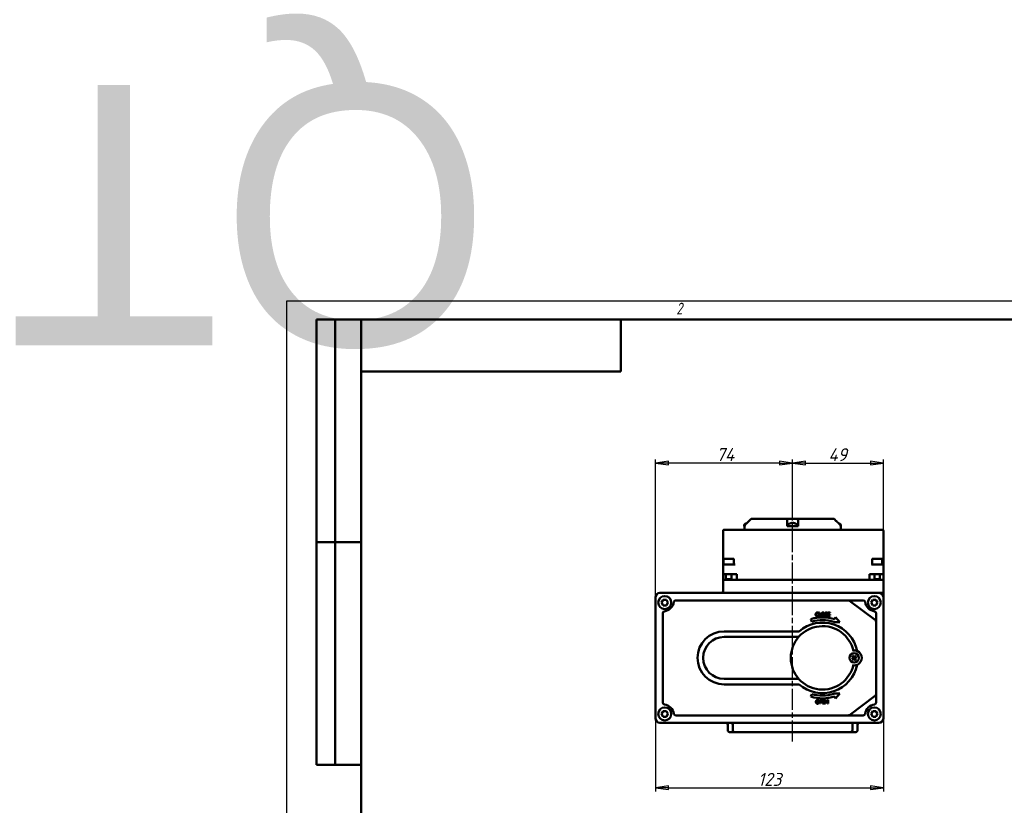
# Model space of a CAD drawing. Header units: millimetres. Extents: x -2787 to 5661, y -195 to 746.
# Tile 8 of 14: x -144 to 387, y 322 to 746. Entities that reach past the tile are written whole.
import ezdxf
from ezdxf.enums import TextEntityAlignment as Align

# ---------------------------------------------------------------- set-up
doc = ezdxf.new("R2018")
doc.units = ezdxf.units.MM
doc.header["$LTSCALE"] = 2
doc.linetypes.add('CHAIN', pattern=[0.7087, 0.4724, -0.0591, 0.1181, -0.0591])
for name, color, linetype, lineweight in [('Видимый контур (ГОСТ)', 7, 'Continuous', 50), ('Кромка (ГОСТ)', 7, 'Continuous', 50), ('Линия резьбы (ГОСТ)', 7, 'Continuous', 25), ('Обозначение (ГОСТ)', 7, 'Continuous', 25), ('Осевая линия (ГОСТ)', 7, 'Continuous', 25), ('Размер (ГОСТ)', 7, 'Continuous', 25), ('Эскизная геометрия (ГОСТ)', 7, 'Continuous', 50)]:
    doc.layers.add(name, color=color, linetype=linetype, lineweight=lineweight)
doc.styles.add('Альтернативный текст (ГОСТ)', font='arial.ttf', dxfattribs={"width": 0.8})
doc.styles.add('Обычный текст (ГОСТ)', font='GOST Common Italic.ttf')
doc.dimstyles.new('Обычный (ГОСТ)', dxfattribs={"dimscale": 2, "dimtxt": 3.5, "dimasz": 3.5, "dimexe": 1, "dimexo": 0, "dimgap": 0.5, "dimtad": 1, "dimtxsty": 'Обычный текст (ГОСТ)', "dimblk": 'Filled-1', "dimcen": 0.09, "dimdle": 15, "dimclrd": 256, "dimclre": 256, "dimclrt": 256, "dimazin": 2, "dimtfac": 0.714286, "dimtdec": 3, "dimtmove": 0, "dimatfit": 3, "dimfxl": 1, "dimtolj": 1, "dimlwd": 25, "dimlwe": 25, "dimarcsym": 0})

# ---------------------------------------------------------------- blocks, each defined once
blk = doc.blocks.new('Рамки ГОСТ - Рамка')
at = {"layer": 'Кромка (ГОСТ)', "lineweight": 25}
for p, q in [((0, 0), (0, 297)), ((0, 297), (420, 297))]:
    blk.add_line(p, q, dxfattribs=at)
at = {"layer": 'Кромка (ГОСТ)'}
for p, q in [((415, 292), (20, 292)), ((20, 292), (20, 5))]:
    blk.add_line(p, q, dxfattribs=at)
at = {"layer": 'Кромка (ГОСТ)', "insert": (105, 296.5), "char_height": 3.17, "width": 5.2328, "attachment_point": 1, "style": 'Альтернативный текст (ГОСТ)'}
blk.add_mtext('\\fGOST Common|b0|i1;{\\H3.1700;2}', dxfattribs=at)
blk = doc.blocks.new('ГОСТ - Доп. графы 2')
at = {"layer": 'Эскизная геометрия (ГОСТ)'}
for p, q in [((-12, 0), (-12, 120)), ((-12, 120), (0, 120)), ((-7, 0), (-7, 120)), ((-12, 60), (0, 60)), ((0, 0), (-12, 0))]:
    blk.add_line(p, q, dxfattribs=at)
at = {"layer": 'Обозначение (ГОСТ)', "lineweight": 30, "flags": 17}
for tag, p in [('Первичная_применяемость', (-3.65, 90.03)), ('Справочный_номер', (-3.55, 30.02))]:
    blk.add_attdef(tag, text='', height=3.17, rotation=90, dxfattribs=at).set_placement(p, align=Align.MIDDLE_CENTER)
blk = doc.blocks.new('ГОСТ - Доп. графы 3')
at = {"layer": 'Эскизная геометрия (ГОСТ)'}
for p, q in [((0, 0), (70, 0)), ((70, 0), (70, -14)), ((70, -14), (0, -14))]:
    blk.add_line(p, q, dxfattribs=at)
at = {"layer": 'Обозначение (ГОСТ)', "lineweight": 30}
blk.add_attdef('ОБОЗНАЧЕНИЕ', text='', height=5, rotation=180, dxfattribs=at).set_placement((34.94, -6.97), align=Align.MIDDLE_CENTER)
blk = doc.blocks.new('Filled-1')
at = {"color": 0}
for p, q in [((0, 0), (-1, 0.143)), ((-1, 0.143), (-1, -0.143)), ((-1, 0), (0, 0)), ((-1, -0.143), (0, 0))]:
    blk.add_line(p, q, dxfattribs=at)
at = {"color": 0, "flags": 128}
blk.add_lwpolyline([(-1, -0.143), (0, 0), (-1, 0.143), (-1, -0.143)], dxfattribs=at)
at = {"color": 0}
blk.add_solid([(-1, -0.143), (0, 0), (-1, 0.143), (-1, -0.143)], dxfattribs=at)
blk = doc.blocks.new('*D9')
at = {"layer": 'Defpoints', "color": 0, "linetype": 'Continuous', "transparency": 16777216}
for p in [(198.7, 506.57), (272.7, 476.57), (198.7, 434.07)]:
    blk.add_point(p, dxfattribs=at)
at = {"layer": 'Размер (ГОСТ)', "linetype": 'Continuous', "lineweight": 25, "transparency": 16777216}
for p, q in [((198.7, 434.07), (198.7, 508.57)), ((265.7, 506.57), (205.7, 506.57)), ((272.7, 476.57), (272.7, 508.57))]:
    blk.add_line(p, q, dxfattribs=at)
at = {"layer": 'Размер (ГОСТ)', "linetype": 'Continuous', "lineweight": 25, "transparency": 16777216, "xscale": 7, "yscale": 7, "zscale": 7, "rotation": 180}
blk.add_blockref('Filled-1', (198.7, 506.57), dxfattribs=at)
at = {"layer": 'Размер (ГОСТ)', "linetype": 'Continuous', "lineweight": 25, "transparency": 16777216, "xscale": 7, "yscale": 7, "zscale": 7}
blk.add_blockref('Filled-1', (272.7, 506.57), dxfattribs=at)
at = {"layer": 'Размер (ГОСТ)', "linetype": 'Continuous', "lineweight": 25, "transparency": 16777216, "insert": (231.53, 514.66), "char_height": 7, "attachment_point": 1, "style": 'Обычный текст (ГОСТ)'}
blk.add_mtext('\\A1;74', dxfattribs=at)
blk = doc.blocks.new('*D10')
at = {"layer": 'Defpoints', "color": 0, "linetype": 'Continuous', "transparency": 16777216}
for p in [(321.7, 506.57), (272.7, 476.57), (321.7, 470.07)]:
    blk.add_point(p, dxfattribs=at)
at = {"layer": 'Размер (ГОСТ)', "linetype": 'Continuous', "lineweight": 25, "transparency": 16777216}
for p, q in [((272.7, 476.57), (272.7, 508.57)), ((279.7, 506.57), (314.7, 506.57)), ((321.7, 470.07), (321.7, 508.57))]:
    blk.add_line(p, q, dxfattribs=at)
at = {"layer": 'Размер (ГОСТ)', "linetype": 'Continuous', "lineweight": 25, "transparency": 16777216, "xscale": 7, "yscale": 7, "zscale": 7, "rotation": 180}
blk.add_blockref('Filled-1', (272.7, 506.57), dxfattribs=at)
at = {"layer": 'Размер (ГОСТ)', "linetype": 'Continuous', "lineweight": 25, "transparency": 16777216, "xscale": 7, "yscale": 7, "zscale": 7}
blk.add_blockref('Filled-1', (321.7, 506.57), dxfattribs=at)
at = {"layer": 'Размер (ГОСТ)', "linetype": 'Continuous', "lineweight": 25, "transparency": 16777216, "insert": (292.01, 514.57), "char_height": 7, "attachment_point": 1, "style": 'Обычный текст (ГОСТ)'}
blk.add_mtext('\\A1;49', dxfattribs=at)
blk = doc.blocks.new('*D11')
at = {"layer": 'Defpoints', "color": 0, "linetype": 'Continuous', "transparency": 16777216}
for p in [(198.7, 369.07), (321.7, 369.07), (321.7, 331.57)]:
    blk.add_point(p, dxfattribs=at)
at = {"layer": 'Размер (ГОСТ)', "linetype": 'Continuous', "lineweight": 25, "transparency": 16777216}
for p, q in [((198.7, 369.07), (198.7, 329.57)), ((321.7, 369.07), (321.7, 329.57)), ((205.7, 331.57), (314.7, 331.57))]:
    blk.add_line(p, q, dxfattribs=at)
at = {"layer": 'Размер (ГОСТ)', "linetype": 'Continuous', "lineweight": 25, "transparency": 16777216, "xscale": 7, "yscale": 7, "zscale": 7, "rotation": 180}
blk.add_blockref('Filled-1', (198.7, 331.57), dxfattribs=at)
at = {"layer": 'Размер (ГОСТ)', "linetype": 'Continuous', "lineweight": 25, "transparency": 16777216, "xscale": 7, "yscale": 7, "zscale": 7}
blk.add_blockref('Filled-1', (321.7, 331.57), dxfattribs=at)
at = {"layer": 'Размер (ГОСТ)', "linetype": 'Continuous', "lineweight": 25, "transparency": 16777216, "insert": (254.02, 339.57), "char_height": 7, "attachment_point": 1, "style": 'Обычный текст (ГОСТ)'}
blk.add_mtext('\\A1;123', dxfattribs=at)

msp = doc.modelspace()

# ---------------------------------------------------------------- linework, layer by layer
at = {"layer": 'Видимый контур (ГОСТ)'}
for p, q in [((246.615, 472.973), (246.615, 472.573)), ((246.615, 472.573), (246.708, 472.573)), ((246.7, 470.573), (246.7, 472.573)), ((246.708, 472.573), (246.874, 472.573)), ((246.874, 472.659), (246.874, 472.573)), ((250.366, 476.573), (250.367, 476.573)), ((250.367, 476.573), (269.976, 476.573)), ((269.703, 472.659), (269.703, 473.366)), ((269.703, 472.573), (269.703, 472.659)), ((269.703, 472.573), (272.025, 472.573)), ((269.976, 476.573), (275.43, 476.573)), ((270.203, 472.973), (270.203, 472.573)), ((272.025, 472.573), (273.382, 472.573)), ((272.863, 474.081), (272.216, 474.081)), ((272.398, 474.297), (272.417, 474.081)), ((273.382, 472.573), (275.703, 472.573)), ((274.119, 474.081), (274.056, 474.081)), ((275.203, 472.973), (275.203, 472.573)), ((275.43, 476.573), (295.035, 476.573)), ((275.703, 473.366), (275.703, 472.659)), ((275.703, 472.659), (275.703, 472.573)), ((297.701, 474.081), (297.638, 474.081)), ((298.527, 472.573), (298.527, 472.659)), ((298.527, 472.573), (298.691, 472.573)), ((298.691, 472.573), (298.785, 472.573)), ((298.7, 470.573), (298.7, 472.573)), ((298.785, 472.973), (298.785, 472.573)), ((235.2, 470.073), (235.2, 452.973)), ((243.185, 470.573), (235.7, 470.573)), ((313.716, 470.573), (243.185, 470.573)), ((321.2, 470.573), (313.716, 470.573)), ((321.7, 452.973), (321.7, 470.073)), ((235.2, 452.973), (235.2, 451.473)), ((235.2, 451.473), (235.2, 446.673)), ((235.514, 454.673), (235.514, 451.973)), ((235.514, 451.973), (235.7, 451.973)), ((235.7, 451.973), (236.2, 451.973)), ((235.814, 454.973), (240.714, 454.973)), ((237.128, 451.973), (236.2, 451.973)), ((237.128, 451.973), (239.4, 451.973)), ((241.681, 451.973), (239.4, 451.973)), ((241.014, 454.673), (241.014, 451.974)), ((317.128, 451.973), (315.22, 451.973)), ((315.514, 454.673), (315.514, 452.047)), ((315.814, 454.973), (320.714, 454.973)), ((317.128, 451.973), (319.4, 451.973)), ((320.7, 451.973), (319.4, 451.973)), ((320.7, 451.973), (321.2, 451.973)), ((321.014, 454.673), (321.014, 451.973)), ((321.7, 451.473), (321.7, 452.973)), ((321.7, 446.673), (321.7, 451.473)), ((236.2, 446.673), (235.2, 446.673)), ((235.2, 443.673), (235.2, 446.673)), ((236.2, 446.673), (242.7, 446.673)), ((236.764, 446.673), (236.764, 443.573)), ((239.764, 446.673), (239.764, 443.573)), ((242.7, 443.673), (242.7, 446.673)), ((314.2, 443.673), (314.2, 446.673)), ((314.2, 446.673), (320.7, 446.673)), ((316.764, 446.673), (316.764, 443.573)), ((319.764, 446.673), (319.764, 443.573)), ((321.7, 446.673), (320.7, 446.673)), ((321.7, 443.673), (321.7, 446.673)), ((235.2, 443.673), (236.764, 443.673)), ((235.2, 443.573), (236.2, 443.573)), ((235.2, 443.573), (235.2, 437.573)), ((236.2, 443.573), (320.7, 443.573)), ((236.764, 443.973), (239.764, 443.973)), ((239.764, 443.673), (242.7, 443.673)), ((242.7, 443.673), (314.2, 443.673)), ((262.258, 443.573), (262.258, 443.673)), ((296.744, 443.573), (296.744, 443.673)), ((314.2, 443.673), (316.764, 443.673)), ((316.764, 443.973), (319.764, 443.973)), ((319.764, 443.673), (321.7, 443.673)), ((320.7, 443.573), (321.7, 443.573)), ((321.7, 437.573), (321.7, 443.573)), ((319.2, 436.573), (201.2, 436.573)), ((235.2, 437.573), (235.2, 437.518)), ((319.2, 436.573), (321.7, 436.573)), ((321.7, 436.573), (321.7, 437.573)), ((321.7, 434.073), (321.7, 436.573)), ((198.7, 434.073), (198.7, 369.073)), ((202.037, 431.379), (202.903, 432.879)), ((202.903, 429.879), (202.037, 431.379)), ((202.903, 432.879), (204.635, 432.879)), ((204.635, 432.879), (205.501, 431.379)), ((205.501, 431.379), (204.635, 429.879)), ((231.149, 432.573), (209.629, 432.573)), ((246.856, 432.573), (231.149, 432.573)), ((302.696, 432.573), (246.856, 432.573)), ((310.772, 432.573), (302.696, 432.573)), ((317.3, 421.873), (303.296, 432.373)), ((315.037, 431.379), (315.903, 432.879)), ((315.903, 429.879), (315.037, 431.379)), ((315.903, 432.879), (317.635, 432.879)), ((317.635, 432.879), (318.501, 431.379)), ((318.501, 431.379), (317.635, 429.879)), ((321.7, 369.073), (321.7, 434.073)), ((202.7, 425.645), (202.7, 377.501)), ((204.635, 429.879), (202.903, 429.879)), ((286.617, 425.545), (286.638, 425.545)), ((286.638, 425.545), (286.638, 425.866)), ((286.886, 425.999), (286.886, 423.999)), ((287.152, 425.999), (286.886, 425.999)), ((287.152, 424.236), (287.152, 425.999)), ((291.364, 425.587), (291.383, 425.587)), ((291.383, 425.587), (291.383, 425.905)), ((292.983, 425.999), (291.732, 425.999)), ((291.732, 425.999), (291.732, 423.999)), ((291.998, 425.763), (292.983, 425.763)), ((291.998, 425.215), (291.998, 425.763)), ((292.917, 425.215), (291.998, 425.215)), ((291.998, 424.978), (292.917, 424.978)), ((291.998, 424.236), (291.998, 424.978)), ((292.917, 424.978), (292.917, 425.215)), ((292.983, 425.763), (292.983, 425.999)), ((317.635, 429.879), (315.903, 429.879)), ((317.7, 421.073), (317.7, 425.645)), ((282.525, 422.479), (283.068, 421.083)), ((286.638, 424.453), (286.618, 424.453)), ((286.638, 424.135), (286.638, 424.453)), ((286.886, 423.999), (288.045, 423.999)), ((288.045, 424.236), (287.152, 424.236)), ((288.045, 423.999), (288.045, 424.236)), ((290.101, 424.453), (290.101, 424.119)), ((290.121, 424.453), (290.101, 424.453)), ((291.732, 423.999), (292.983, 423.999)), ((292.983, 424.236), (291.998, 424.236)), ((292.983, 423.999), (292.983, 424.236)), ((294.879, 420.98), (294.826, 420.834)), ((294.826, 420.834), (298.124, 420.834)), ((295.797, 423.498), (295.39, 422.383)), ((298.124, 420.834), (295.797, 423.498)), ((317.7, 382.073), (317.7, 421.073)), ((276.29, 415.874), (235.755, 415.874)), ((275.989, 412.874), (235.755, 412.874)), ((235.755, 390.272), (275.989, 390.272)), ((235.755, 387.272), (276.29, 387.272)), ((298.124, 382.313), (294.826, 382.313)), ((294.826, 382.313), (294.879, 382.167)), ((295.797, 379.648), (298.124, 382.313)), ((283.068, 382.063), (282.525, 380.668)), ((287.324, 378.925), (287.324, 376.925)), ((287.826, 378.925), (287.324, 378.925)), ((287.324, 376.925), (287.59, 376.925)), ((287.59, 377.897), (287.59, 378.695)), ((287.59, 378.695), (287.81, 378.695)), ((287.771, 377.897), (287.59, 377.897)), ((287.59, 377.67), (287.815, 377.67)), ((287.59, 376.925), (287.59, 377.67)), ((290.092, 378.925), (288.841, 378.925)), ((288.841, 378.925), (288.841, 376.925)), ((288.841, 376.925), (290.092, 376.925)), ((289.107, 378.688), (290.092, 378.688)), ((289.107, 378.14), (289.107, 378.688)), ((290.026, 378.14), (289.107, 378.14)), ((289.107, 377.904), (290.026, 377.904)), ((289.107, 377.161), (289.107, 377.904)), ((290.092, 377.161), (289.107, 377.161)), ((290.026, 377.904), (290.026, 378.14)), ((290.092, 378.688), (290.092, 378.925)), ((290.092, 376.925), (290.092, 377.161)), ((290.384, 378.925), (290.384, 376.925)), ((290.762, 378.925), (290.384, 378.925)), ((290.384, 376.925), (290.632, 376.925)), ((290.632, 378.649), (291.517, 376.925)), ((290.632, 376.925), (290.632, 378.649)), ((291.567, 377.341), (290.762, 378.925)), ((291.517, 376.925), (291.815, 376.925)), ((291.567, 378.925), (291.567, 377.341)), ((291.815, 378.925), (291.567, 378.925)), ((291.815, 376.925), (291.815, 378.925)), ((295.39, 380.764), (295.797, 379.648)), ((303.296, 370.773), (317.3, 381.273)), ((317.7, 377.501), (317.7, 382.073)), ((202.037, 371.379), (202.903, 372.879)), ((202.903, 372.879), (204.635, 372.879)), ((204.635, 372.879), (205.501, 371.379)), ((315.037, 371.379), (315.903, 372.879)), ((315.903, 372.879), (317.635, 372.879)), ((317.635, 372.879), (318.501, 371.379)), ((201.2, 366.573), (319.2, 366.573)), ((202.903, 369.879), (202.037, 371.379)), ((204.635, 369.879), (202.903, 369.879)), ((205.501, 371.379), (204.635, 369.879)), ((209.629, 370.573), (232.023, 370.573)), ((232.023, 370.573), (251.072, 370.573)), ((251.072, 370.573), (302.696, 370.573)), ((302.696, 370.573), (310.772, 370.573)), ((315.903, 369.879), (315.037, 371.379)), ((317.635, 369.879), (315.903, 369.879)), ((318.501, 371.379), (317.635, 369.879)), ((237.7, 362.573), (237.7, 365.573)), ((241.452, 361.573), (238.7, 361.573)), ((240.452, 362.573), (240.452, 365.573)), ((250.811, 361.573), (241.452, 361.573)), ((250.811, 361.573), (257.83, 361.573)), ((287.571, 361.573), (257.83, 361.573)), ((287.571, 361.573), (294.589, 361.573)), ((303.949, 361.573), (294.589, 361.573)), ((306.7, 361.573), (303.949, 361.573)), ((304.949, 362.573), (304.949, 365.573)), ((307.7, 362.573), (307.7, 365.573))]:
    msp.add_line(p, q, dxfattribs=at)
for centre, radius in [((203.769, 431.379), 3.5), ((316.769, 431.379), 3.5), ((305.887, 401.573), 2.5), ((203.769, 371.379), 3.5), ((316.769, 371.379), 3.5)]:
    msp.add_circle(centre, radius, dxfattribs=at)
for centre, radius, start, end in [((247.615, 472.973), 1, 116.26077, 179.99), ((249.115, 469.933), 4.39, 109.45641, 116.26077), ((247.7, 473.941), 0.14, 97.83375, 109.45641), ((271.203, 472.973), 1, 116.26077, 179.99), ((272.703, 469.933), 4.39, 109.45641, 116.26077), ((271.287, 473.941), 0.14, 97.57679, 109.45641), ((274.119, 473.941), 0.14, 70.54359, 90), ((272.703, 469.933), 4.39, 63.73923, 70.54359), ((274.203, 472.973), 1, 0.01, 63.73923), ((297.701, 473.941), 0.14, 70.54359, 90), ((296.285, 469.933), 4.39, 63.73923, 70.54359), ((297.785, 472.973), 1, 0.01, 63.73923), ((235.7, 470.073), 0.5, 90, 180), ((321.2, 470.073), 0.5, 0, 90), ((235.7, 451.473), 0.5, 90, 180), ((235.814, 454.673), 0.3, 90, 180), ((240.714, 454.673), 0.3, 0, 90), ((315.814, 454.673), 0.3, 90, 180), ((320.714, 454.673), 0.3, 0, 90), ((321.2, 451.473), 0.5, 0, 90), ((201.2, 434.073), 2.5, 90, 180), ((234.2, 437.573), 1, 270, 0), ((319.2, 434.073), 2.5, 0, 90), ((202.7, 432.573), 6, 278.21321, 351.78679), ((209.629, 431.573), 1, 90, 171.78679), ((302.696, 431.573), 1, 53.13812, 90), ((310.772, 431.573), 1, 8.21321, 90), ((317.7, 432.573), 6, 188.21321, 261.78679), ((203.7, 425.645), 1, 98.21321, 180), ((316.7, 425.645), 1, 0, 81.78679), ((288.802, 401.573), 19.002, 11.41313, 131.18393), ((288.802, 401.573), 21.827, 72.43309, 106.71259), ((288.802, 401.573), 20.335, 72.61361, 106.37889), ((316.7, 421.073), 1, 0, 53.13812), ((235.755, 401.573), 14.301, 90, 270), ((288.802, 401.573), 17.085, 11.97381, 348.02619), ((235.755, 401.573), 11.301, 90, 270), ((305.887, 401.573), 4.064, 263.16941, 96.83059), ((305.887, 401.573), 0.935, 204.14148, 230.60542), ((305.887, 401.573), 0.935, 114.14148, 140.60542), ((305.887, 401.573), 0.935, 294.14148, 320.60542), ((305.887, 401.573), 0.935, 24.14148, 50.60542), ((288.802, 401.573), 19.002, 228.81607, 348.58687), ((203.7, 377.501), 1, 180, 261.78679), ((288.802, 401.573), 21.827, 253.28741, 287.56691), ((288.802, 401.573), 20.335, 253.62111, 287.38639), ((316.7, 377.501), 1, 278.21321, 0), ((316.7, 382.073), 1, 306.86188, 0), ((202.7, 370.573), 6, 8.21321, 81.78679), ((317.7, 370.573), 6, 98.21321, 171.78679), ((201.2, 369.073), 2.5, 180, 270), ((209.629, 371.573), 1, 188.21321, 270), ((236.7, 365.573), 1, 0, 90), ((239.452, 365.573), 1, 0, 90), ((302.696, 371.573), 1, 270, 306.86188), ((305.949, 365.573), 1, 90, 180), ((308.7, 365.573), 1, 90, 180), ((310.772, 371.573), 1, 270, 351.78679), ((319.2, 369.073), 2.5, 270, 0), ((238.7, 362.573), 1, 180, 270), ((241.452, 362.573), 1, 180, 270), ((303.949, 362.573), 1, 270, 0), ((306.7, 362.573), 1, 270, 0)]:
    msp.add_arc(centre, radius, start, end, dxfattribs=at)
for centre, major_axis, ratio, start_param, end_param in [((249.12, 469.947), (4.145, -1.436), 0.9957367, 2.1664136, 2.2422488), ((272.708, 469.947), (4.179, -1.334), 0.995806, 1.9853715, 2.2175738), ((272.861, 469.947), (-0.391, 4.37), 0.2071948, 0.0857992, 0.3180015), ((272.865, 469.947), (-0.382, 4.37), 0.0278248, 5.9498025, 6.1764204), ((272.541, 469.947), (0.382, 4.37), 0.0278248, 0.1067649, 0.3389671), ((272.737, 469.947), (1.701, -4.044), 0.9744097, 2.4160646, 2.6482669), ((272.699, 469.947), (-4.179, -1.334), 0.995806, 4.0703362, 4.2978138), ((296.281, 469.947), (-4.168, -1.369), 0.9957836, 4.062047, 4.1328917), ((296.319, 469.947), (1.696, -4.046), 0.9742444, 2.4174339, 2.4680937), ((317.9, 422.673), (-0.6, -0.8), 0.3887885, 4.9960354, 6.2831853), ((305.973, 401.436), (-3.713, -2.336), 0.0871557, 4.8167185, 5.0489208), ((306.006, 401.683), (2.968, -3.231), 0.0871557, 4.3758571, 4.6080594), ((305.777, 401.692), (3.231, 2.968), 0.0871557, 4.3758571, 4.6080594), ((305.75, 401.487), (-2.336, 3.713), 0.0871557, 4.8167185, 5.0489208), ((306.024, 401.659), (2.336, -3.713), 0.0871557, 4.8167185, 5.0489208), ((305.997, 401.454), (-3.231, -2.968), 0.0871557, 4.3758571, 4.6080594), ((305.768, 401.464), (-2.968, 3.231), 0.0871557, 4.3758571, 4.6080594), ((305.801, 401.71), (3.713, 2.336), 0.0871557, 4.8167185, 5.0489208), ((317.9, 380.473), (-0.6, 0.8), 0.3887885, 0, 1.2871499)]:
    msp.add_ellipse(centre, major_axis=major_axis, ratio=ratio, start_param=start_param, end_param=end_param, dxfattribs=at)
for points, knots in [([(247.169, 473.366), (247.169, 473.366), (247.169, 473.365), (247.081, 473.278), (246.998, 473.155), (246.903, 472.927), (246.874, 472.782), (246.874, 472.659)], [-0.074150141, -0.074150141, -0.074150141, -0.074150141, -0.074012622, -0.074012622, -0.036942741, -0.036942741, 0, 0, 0, 0]), ([(249.115, 475.298), (249.246, 475.428), (249.373, 475.555), (249.781, 475.966), (250.079, 476.273), (250.366, 476.573)], [1.13553758, 1.13553758, 1.13553758, 1.13553758, 1.18828561, 1.18828561, 1.30987869, 1.30987869, 1.30987869, 1.30987869]), ([(250.367, 476.573), (250.08, 476.273), (249.782, 475.966), (249.497, 475.68), (249.374, 475.555), (249.246, 475.427), (249.115, 475.298)], [-0.12159309, -0.12159309, -0.12159309, -0.12159309, 0, 0, 0, 0.05284171, 0.05284171, 0.05284171, 0.05284171]), ([(269.703, 475.298), (269.703, 475.428), (269.712, 475.555), (269.764, 475.966), (269.845, 476.273), (269.976, 476.573)], [1.13553758, 1.13553758, 1.13553758, 1.13553758, 1.18828561, 1.18828561, 1.30987869, 1.30987869, 1.30987869, 1.30987869]), ([(272.24, 474.294), (272.261, 474.296), (272.282, 474.298), (272.321, 474.301), (272.339, 474.301), (272.367, 474.302), (272.379, 474.302), (272.395, 474.3), (272.398, 474.298), (272.397, 474.296), (272.396, 474.295), (272.394, 474.294)], [0, 0, 0, 0, 0.006108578, 0.006108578, 0.012217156, 0.012217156, 0.018309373, 0.018309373, 0.02440159, 0.02440159, 0.027283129, 0.027283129, 0.027283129, 0.027283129]), ([(272.498, 474.294), (272.497, 474.296), (272.492, 474.298), (272.474, 474.301), (272.461, 474.301), (272.432, 474.302), (272.413, 474.302), (272.391, 474.301), (272.39, 474.301), (272.388, 474.301)], [0, 0, 0, 0, 0.006105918, 0.006105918, 0.012211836, 0.012211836, 0.018306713, 0.018306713, 0.018758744, 0.018758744, 0.018758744, 0.018758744]), ([(272.909, 474.294), (272.909, 474.296), (272.914, 474.298), (272.932, 474.301), (272.945, 474.301), (272.975, 474.302), (272.993, 474.302), (273.033, 474.3), (273.055, 474.298), (273.085, 474.296), (273.095, 474.295), (273.105, 474.294)], [0, 0, 0, 0, 0.006105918, 0.006105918, 0.012211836, 0.012211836, 0.018306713, 0.018306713, 0.02440159, 0.02440159, 0.027283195, 0.027283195, 0.027283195, 0.027283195]), ([(273.166, 474.294), (273.146, 474.296), (273.124, 474.298), (273.085, 474.301), (273.067, 474.301), (273.039, 474.302), (273.027, 474.302), (273.019, 474.301), (273.018, 474.301), (273.018, 474.301)], [0, 0, 0, 0, 0.006105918, 0.006105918, 0.012211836, 0.012211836, 0.018306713, 0.018306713, 0.018758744, 0.018758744, 0.018758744, 0.018758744]), ([(275.43, 476.573), (275.561, 476.273), (275.642, 475.966), (275.679, 475.68), (275.695, 475.555), (275.703, 475.427), (275.703, 475.298)], [-0.12159309, -0.12159309, -0.12159309, -0.12159309, 0, 0, 0, 0.05284171, 0.05284171, 0.05284171, 0.05284171]), ([(296.285, 475.298), (296.155, 475.428), (296.027, 475.555), (295.62, 475.966), (295.321, 476.273), (295.035, 476.573)], [1.13553758, 1.13553758, 1.13553758, 1.13553758, 1.18828561, 1.18828561, 1.30987869, 1.30987869, 1.30987869, 1.30987869]), ([(298.527, 472.659), (298.527, 472.782), (298.498, 472.927), (298.403, 473.155), (298.321, 473.278), (298.233, 473.365), (298.232, 473.366), (298.232, 473.366)], [-0.59454155, -0.59454155, -0.59454155, -0.59454155, -0.557598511, -0.557598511, -0.520528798, -0.520528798, -0.520391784, -0.520391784, -0.520391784, -0.520391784]), ([(315.612, 451.973), (315.592, 451.973), (315.575, 451.976), (315.53, 451.993), (315.514, 452.017), (315.514, 452.047)], [-0.549301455, -0.549301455, -0.549301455, -0.549301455, -0.532239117, -0.532239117, -0.495377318, -0.495377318, -0.495377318, -0.495377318]), ([(235.2, 437.518), (235.2, 437.434), (235.179, 437.268), (235.063, 436.975), (234.837, 436.714), (234.622, 436.605), (234.53, 436.573)], [-0.47514939, -0.47514939, -0.47514939, -0.47514939, -0.4249845, -0.37481961, -0.27448983, -0.17576853, -0.17576853, -0.17576853, -0.17576853]), ([(231.149, 432.573), (231.146, 432.573), (231.143, 432.573), (231.139, 432.573), (231.138, 432.573), (231.136, 432.573)], [-0.0011235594, -0.0011235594, -0.0011235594, -0.0011235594, 0, 0, 0.0007117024, 0.0007117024, 0.0007117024, 0.0007117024]), ([(304.555, 400.97), (304.567, 400.979), (304.582, 400.988), (304.609, 401.005), (304.627, 401.016), (304.655, 401.032), (304.67, 401.04), (304.689, 401.051), (304.698, 401.055), (304.704, 401.057)], [0.016435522, 0.016435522, 0.016435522, 0.016435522, 0.020942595, 0.020942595, 0.02618765, 0.02618765, 0.031383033, 0.031383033, 0.035600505, 0.035600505, 0.035600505, 0.035600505]), ([(304.882, 402.382), (304.876, 402.386), (304.869, 402.392), (304.853, 402.407), (304.84, 402.419), (304.818, 402.442), (304.804, 402.457), (304.782, 402.481), (304.77, 402.494), (304.76, 402.505)], [0.047865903, 0.047865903, 0.047865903, 0.047865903, 0.052083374, 0.052083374, 0.057278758, 0.057278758, 0.062523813, 0.062523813, 0.067030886, 0.067030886, 0.067030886, 0.067030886]), ([(305.078, 400.568), (305.074, 400.563), (305.068, 400.555), (305.053, 400.539), (305.041, 400.527), (305.018, 400.504), (305.003, 400.49), (304.979, 400.468), (304.966, 400.456), (304.955, 400.447)], [0.047865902, 0.047865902, 0.047865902, 0.047865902, 0.052083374, 0.052083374, 0.057278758, 0.057278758, 0.062523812, 0.062523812, 0.067030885, 0.067030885, 0.067030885, 0.067030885]), ([(305.284, 402.905), (305.292, 402.893), (305.302, 402.879), (305.319, 402.851), (305.33, 402.833), (305.346, 402.806), (305.354, 402.79), (305.364, 402.771), (305.368, 402.762), (305.371, 402.756)], [0.016435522, 0.016435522, 0.016435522, 0.016435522, 0.020942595, 0.020942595, 0.02618765, 0.02618765, 0.031383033, 0.031383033, 0.035600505, 0.035600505, 0.035600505, 0.035600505]), ([(305.417, 401.762), (305.431, 401.747), (305.442, 401.728), (305.457, 401.687), (305.46, 401.666), (305.458, 401.625), (305.453, 401.604), (305.435, 401.564), (305.422, 401.547), (305.4, 401.526), (305.392, 401.52), (305.384, 401.515)], [0, 0, 0, 0, 0.006105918, 0.006105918, 0.012211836, 0.012211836, 0.018306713, 0.018306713, 0.02440159, 0.02440159, 0.027283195, 0.027283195, 0.027283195, 0.027283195]), ([(305.498, 401.836), (305.522, 401.812), (305.543, 401.781), (305.564, 401.731), (305.57, 401.709), (305.577, 401.662), (305.577, 401.638), (305.571, 401.593), (305.565, 401.569), (305.546, 401.526), (305.534, 401.506), (305.5, 401.463), (305.472, 401.439), (305.442, 401.422)], [0.115705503, 0.115705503, 0.115705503, 0.115705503, 0.126574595, 0.126574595, 0.133368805, 0.133368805, 0.140163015, 0.140163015, 0.146957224, 0.146957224, 0.153751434, 0.153751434, 0.164620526, 0.164620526, 0.164620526, 0.164620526]), ([(305.624, 401.184), (305.649, 401.208), (305.679, 401.229), (305.729, 401.25), (305.752, 401.257), (305.798, 401.263), (305.823, 401.263), (305.868, 401.257), (305.891, 401.251), (305.934, 401.232), (305.954, 401.22), (305.997, 401.186), (306.021, 401.158), (306.038, 401.128)], [0.115705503, 0.115705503, 0.115705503, 0.115705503, 0.126574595, 0.126574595, 0.133368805, 0.133368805, 0.140163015, 0.140163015, 0.146957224, 0.146957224, 0.153751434, 0.153751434, 0.164620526, 0.164620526, 0.164620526, 0.164620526]), ([(305.698, 401.103), (305.713, 401.117), (305.732, 401.128), (305.773, 401.143), (305.795, 401.146), (305.835, 401.144), (305.857, 401.139), (305.896, 401.121), (305.914, 401.108), (305.934, 401.086), (305.94, 401.079), (305.945, 401.07)], [0, 0, 0, 0, 0.006105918, 0.006105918, 0.012211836, 0.012211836, 0.018306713, 0.018306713, 0.02440159, 0.02440159, 0.027283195, 0.027283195, 0.027283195, 0.027283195]), ([(306.15, 401.963), (306.125, 401.938), (306.095, 401.918), (306.045, 401.896), (306.022, 401.89), (305.976, 401.883), (305.951, 401.883), (305.906, 401.889), (305.883, 401.896), (305.84, 401.914), (305.82, 401.927), (305.777, 401.96), (305.753, 401.988), (305.736, 402.018)], [0.115705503, 0.115705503, 0.115705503, 0.115705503, 0.126574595, 0.126574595, 0.133368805, 0.133368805, 0.140163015, 0.140163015, 0.146957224, 0.146957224, 0.153751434, 0.153751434, 0.164620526, 0.164620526, 0.164620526, 0.164620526]), ([(306.076, 402.043), (306.061, 402.03), (306.042, 402.018), (306.001, 402.003), (305.979, 402), (305.939, 402.002), (305.917, 402.007), (305.878, 402.025), (305.86, 402.038), (305.84, 402.06), (305.834, 402.068), (305.829, 402.076)], [0, 0, 0, 0, 0.006105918, 0.006105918, 0.012211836, 0.012211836, 0.018306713, 0.018306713, 0.02440159, 0.02440159, 0.027283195, 0.027283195, 0.027283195, 0.027283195]), ([(306.276, 401.31), (306.252, 401.335), (306.231, 401.365), (306.21, 401.415), (306.204, 401.438), (306.197, 401.484), (306.197, 401.509), (306.203, 401.554), (306.209, 401.577), (306.228, 401.621), (306.24, 401.64), (306.274, 401.683), (306.302, 401.707), (306.332, 401.724)], [0.115705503, 0.115705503, 0.115705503, 0.115705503, 0.126574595, 0.126574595, 0.133368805, 0.133368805, 0.140163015, 0.140163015, 0.146957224, 0.146957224, 0.153751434, 0.153751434, 0.164620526, 0.164620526, 0.164620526, 0.164620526]), ([(306.357, 401.385), (306.343, 401.4), (306.332, 401.418), (306.317, 401.459), (306.314, 401.481), (306.316, 401.521), (306.321, 401.543), (306.339, 401.582), (306.352, 401.6), (306.374, 401.62), (306.382, 401.626), (306.39, 401.632)], [0, 0, 0, 0, 0.006108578, 0.006108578, 0.012217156, 0.012217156, 0.018309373, 0.018309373, 0.02440159, 0.02440159, 0.027283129, 0.027283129, 0.027283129, 0.027283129]), ([(306.49, 400.241), (306.482, 400.253), (306.472, 400.268), (306.455, 400.295), (306.444, 400.313), (306.428, 400.341), (306.42, 400.356), (306.41, 400.376), (306.406, 400.384), (306.403, 400.391)], [0.016435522, 0.016435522, 0.016435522, 0.016435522, 0.020942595, 0.020942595, 0.02618765, 0.02618765, 0.031383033, 0.031383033, 0.035600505, 0.035600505, 0.035600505, 0.035600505]), ([(306.696, 402.578), (306.7, 402.584), (306.706, 402.591), (306.721, 402.607), (306.733, 402.62), (306.756, 402.642), (306.771, 402.657), (306.795, 402.679), (306.808, 402.69), (306.819, 402.7)], [0.047865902, 0.047865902, 0.047865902, 0.047865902, 0.052083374, 0.052083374, 0.057278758, 0.057278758, 0.062523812, 0.062523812, 0.067030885, 0.067030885, 0.067030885, 0.067030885]), ([(306.892, 400.764), (306.898, 400.76), (306.905, 400.754), (306.921, 400.739), (306.934, 400.727), (306.956, 400.704), (306.97, 400.689), (306.992, 400.665), (307.004, 400.652), (307.014, 400.641)], [0.047865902, 0.047865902, 0.047865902, 0.047865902, 0.052083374, 0.052083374, 0.057278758, 0.057278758, 0.062523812, 0.062523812, 0.067030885, 0.067030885, 0.067030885, 0.067030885]), ([(307.219, 402.176), (307.207, 402.168), (307.192, 402.158), (307.165, 402.141), (307.147, 402.13), (307.119, 402.114), (307.104, 402.106), (307.085, 402.096), (307.076, 402.092), (307.07, 402.089)], [0.016435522, 0.016435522, 0.016435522, 0.016435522, 0.020942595, 0.020942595, 0.02618765, 0.02618765, 0.031383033, 0.031383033, 0.035600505, 0.035600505, 0.035600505, 0.035600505])]:
    msp.add_open_spline(points, degree=3, knots=knots, dxfattribs=at)
for points, weights in [([(249.115, 475.298), (248.18, 474.37), (247.169, 473.366)], [1.00372365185, 1.00416831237, 1.00305927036]), ([(247.978, 474.17), (248.56, 474.747), (249.115, 475.298)], [1.00370384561, 1.00398757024, 1.00372310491]), ([(269.703, 473.366), (269.703, 474.371), (269.703, 475.298)], [1.00305910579, 1.00416849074, 1.00372310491]), ([(275.703, 475.298), (275.703, 474.37), (275.703, 473.366)], [1.00372681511, 1.00417062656, 1.00306073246]), ([(298.232, 473.366), (297.221, 474.371), (296.285, 475.298)], [1.00305910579, 1.00416849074, 1.00372310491]), ([(305.034, 401.191), (304.895, 401.135), (304.704, 401.057)], [1, 1.01453008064, 1.00329461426]), ([(304.882, 402.382), (305.046, 402.257), (305.164, 402.167)], [1.00329461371, 1.01453007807, 1]), ([(305.442, 401.422), (305.306, 401.345), (305.034, 401.191)], [1.84165152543, 1.44094764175, 1]), ([(305.078, 400.568), (305.203, 400.732), (305.294, 400.851)], [1.00329461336, 1.01453007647, 1]), ([(305.164, 402.167), (305.387, 401.946), (305.498, 401.836)], [1, 1.44094764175, 1.84165152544]), ([(305.294, 400.851), (305.514, 401.073), (305.624, 401.184)], [1, 1.44094764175, 1.84165152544]), ([(305.505, 402.426), (305.448, 402.565), (305.371, 402.756)], [1, 1.014530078, 1.00329461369]), ([(305.736, 402.018), (305.659, 402.154), (305.505, 402.426)], [1.84165152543, 1.44094764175, 1]), ([(306.038, 401.128), (306.115, 400.992), (306.269, 400.72)], [1.84165152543, 1.44094764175, 1]), ([(306.48, 402.296), (306.26, 402.074), (306.15, 401.963)], [1, 1.44094764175, 1.84165152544]), ([(306.269, 400.72), (306.326, 400.581), (306.403, 400.391)], [1, 1.01453007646, 1.00329461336]), ([(306.61, 400.98), (306.387, 401.2), (306.276, 401.31)], [1, 1.44094764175, 1.84165152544]), ([(306.332, 401.724), (306.468, 401.801), (306.74, 401.956)], [1.84165152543, 1.44094764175, 1]), ([(306.696, 402.578), (306.571, 402.415), (306.48, 402.296)], [1.00329461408, 1.01453007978, 1]), ([(306.892, 400.764), (306.728, 400.889), (306.61, 400.98)], [1.00329461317, 1.01453007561, 1]), ([(306.74, 401.956), (306.879, 402.012), (307.07, 402.089)], [1, 1.01453007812, 1.00329461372])]:
    msp.add_rational_spline(points, weights, degree=2, dxfattribs=at)
for points, degree in [([(272.207, 474.073), (272.21, 474.078), (272.213, 474.081), (272.216, 474.081)], 3), ([(241.014, 451.974), (241.014, 451.974), (241.013, 451.973), (241.012, 451.973)], 3), ([(285.371, 425.759), (285.249, 425.622), (285.121, 425.249), (285.121, 424.998)], 2), ([(285.121, 424.998), (285.121, 424.745), (285.252, 424.356), (285.372, 424.226)], 2), ([(286.02, 426.035), (285.818, 426.035), (285.49, 425.894), (285.371, 425.759)], 2), ([(285.398, 424.998), (285.398, 425.19), (285.492, 425.5), (285.576, 425.602)], 2), ([(285.583, 424.393), (285.497, 424.495), (285.398, 424.792), (285.398, 424.998)], 2), ([(285.576, 425.602), (285.662, 425.703), (285.891, 425.808), (286.019, 425.808)], 2), ([(286.019, 425.808), (286.136, 425.808), (286.315, 425.754), (286.392, 425.712)], 2), ([(286.372, 425.983), (286.298, 426.006), (286.121, 426.035), (286.02, 426.035)], 2), ([(286.638, 425.866), (286.571, 425.902), (286.437, 425.962), (286.372, 425.983)], 2), ([(286.392, 425.712), (286.471, 425.669), (286.581, 425.578), (286.617, 425.545)], 2), ([(288.38, 425.771), (288.265, 425.633), (288.14, 425.25), (288.14, 424.999)], 2), ([(288.14, 424.999), (288.14, 424.753), (288.264, 424.362), (288.379, 424.229)], 2), ([(289.024, 426.041), (288.823, 426.041), (288.497, 425.904), (288.38, 425.771)], 2), ([(288.418, 424.999), (288.418, 425.194), (288.502, 425.502), (288.581, 425.604)], 2), ([(289.025, 424.187), (288.748, 424.187), (288.418, 424.605), (288.418, 424.999)], 2), ([(288.581, 425.604), (288.664, 425.711), (288.881, 425.811), (289.025, 425.811)], 2), ([(289.669, 425.771), (289.555, 425.899), (289.228, 426.041), (289.024, 426.041)], 2), ([(289.025, 425.811), (289.165, 425.811), (289.388, 425.707), (289.468, 425.604)], 2), ([(289.631, 424.999), (289.631, 424.605), (289.302, 424.187), (289.025, 424.187)], 2), ([(289.468, 425.604), (289.546, 425.503), (289.631, 425.197), (289.631, 424.999)], 2), ([(289.909, 424.999), (289.909, 425.249), (289.782, 425.638), (289.669, 425.771)], 2), ([(289.669, 424.229), (289.785, 424.362), (289.909, 424.756), (289.909, 424.999)], 2), ([(290.789, 426.035), (290.495, 426.035), (290.116, 425.706), (290.116, 425.463)], 2), ([(290.116, 425.463), (290.116, 425.346), (290.184, 425.168), (290.246, 425.101)], 2), ([(290.246, 425.101), (290.309, 425.035), (290.473, 424.952), (290.576, 424.925)], 2), ([(290.393, 425.49), (290.393, 425.631), (290.622, 425.805), (290.807, 425.805)], 2), ([(290.654, 425.179), (290.528, 425.213), (290.393, 425.364), (290.393, 425.49)], 2), ([(290.576, 424.925), (290.691, 424.895), (290.845, 424.86), (290.938, 424.834)], 2), ([(291.064, 425.074), (290.983, 425.098), (290.738, 425.156), (290.654, 425.179)], 2), ([(291.383, 425.905), (291.255, 425.968), (290.957, 426.035), (290.789, 426.035)], 2), ([(290.807, 425.805), (290.97, 425.805), (291.268, 425.675), (291.364, 425.587)], 2), ([(290.938, 424.834), (291.066, 424.797), (291.184, 424.647), (291.184, 424.528)], 2), ([(291.461, 424.57), (291.461, 424.756), (291.27, 425.01), (291.064, 425.074)], 2), ([(285.372, 424.226), (285.492, 424.095), (285.821, 423.963), (286.016, 423.963)], 2), ([(286.019, 424.194), (285.892, 424.194), (285.667, 424.294), (285.583, 424.393)], 2), ([(286.016, 423.963), (286.136, 423.963), (286.285, 423.993), (286.372, 424.022)], 2), ([(286.406, 424.293), (286.33, 424.25), (286.134, 424.194), (286.019, 424.194)], 2), ([(286.372, 424.022), (286.455, 424.048), (286.571, 424.104), (286.638, 424.135)], 2), ([(286.618, 424.453), (286.588, 424.422), (286.479, 424.335), (286.406, 424.293)], 2), ([(288.379, 424.229), (288.497, 424.095), (288.821, 423.957), (289.024, 423.957)], 2), ([(289.024, 423.957), (289.22, 423.957), (289.546, 424.09), (289.669, 424.229)], 2), ([(290.101, 424.119), (290.236, 424.054), (290.541, 423.963), (290.758, 423.963)], 2), ([(290.738, 424.194), (290.584, 424.194), (290.252, 424.33), (290.121, 424.453)], 2), ([(291.184, 424.528), (291.184, 424.377), (290.959, 424.194), (290.738, 424.194)], 2), ([(290.758, 423.963), (290.941, 423.963), (291.184, 424.057), (291.28, 424.145)], 2), ([(291.28, 424.145), (291.366, 424.224), (291.461, 424.451), (291.461, 424.57)], 2), ([(285.504, 378.696), (285.389, 378.559), (285.264, 378.176), (285.264, 377.925)], 2), ([(285.264, 377.925), (285.264, 377.679), (285.387, 377.288), (285.502, 377.155)], 2), ([(285.502, 377.155), (285.621, 377.02), (285.945, 376.883), (286.147, 376.883)], 2), ([(286.147, 378.967), (285.946, 378.967), (285.621, 378.829), (285.504, 378.696)], 2), ([(285.541, 377.925), (285.541, 378.119), (285.625, 378.427), (285.705, 378.529)], 2), ([(286.149, 377.113), (285.872, 377.113), (285.541, 377.531), (285.541, 377.925)], 2), ([(285.705, 378.529), (285.788, 378.636), (286.005, 378.737), (286.149, 378.737)], 2), ([(286.792, 378.696), (286.679, 378.824), (286.352, 378.967), (286.147, 378.967)], 2), ([(286.147, 376.883), (286.343, 376.883), (286.669, 377.016), (286.792, 377.155)], 2), ([(286.149, 378.737), (286.288, 378.737), (286.512, 378.633), (286.591, 378.529)], 2), ([(286.755, 377.925), (286.755, 377.531), (286.426, 377.113), (286.149, 377.113)], 2), ([(286.591, 378.529), (286.669, 378.429), (286.755, 378.123), (286.755, 377.925)], 2), ([(287.032, 377.925), (287.032, 378.174), (286.906, 378.563), (286.792, 378.696)], 2), ([(286.792, 377.155), (286.909, 377.288), (287.032, 377.682), (287.032, 377.925)], 2), ([(288.198, 378.017), (288.133, 377.949), (287.933, 377.897), (287.771, 377.897)], 2), ([(287.81, 378.695), (287.935, 378.695), (288.104, 378.661), (288.167, 378.619)], 2), ([(287.815, 377.67), (288.029, 377.67), (288.309, 377.776), (288.413, 377.878)], 2), ([(288.35, 378.8), (288.254, 378.867), (288.005, 378.925), (287.826, 378.925)], 2), ([(288.167, 378.619), (288.24, 378.57), (288.311, 378.418), (288.311, 378.314)], 2), ([(288.311, 378.314), (288.311, 378.218), (288.258, 378.077), (288.198, 378.017)], 2), ([(288.588, 378.322), (288.588, 378.489), (288.462, 378.724), (288.35, 378.8)], 2), ([(288.413, 377.878), (288.496, 377.959), (288.588, 378.192), (288.588, 378.322)], 2)]:
    msp.add_open_spline(points, degree=degree, dxfattribs=at)
at = {"layer": 'Линия резьбы (ГОСТ)'}
for p, q in [((237.065, 443.973), (237.065, 443.573)), ((239.463, 443.573), (239.463, 443.973)), ((317.065, 443.973), (317.065, 443.573)), ((319.463, 443.573), (319.463, 443.973))]:
    msp.add_line(p, q, dxfattribs=at)
at = {"layer": 'Осевая линия (ГОСТ)', "linetype": 'CHAIN', "ltscale": 11.993792}
msp.add_line((272.7, 356.573), (272.703, 481.573), dxfattribs=at)

# ---------------------------------------------------------------- block references
ref = msp.add_blockref('ГОСТ - Доп. графы 3', (40, 584), dxfattribs=dict(xscale=2, yscale=2, zscale=2))
lines = msp.add_mtext('QT-N-003EM-O1-24VDC-У1 HARK', dxfattribs={"layer": 'Обозначение (ГОСТ)', "insert": (109.884, 570.065), "char_height": 140.24968, "attachment_point": 1, "rotation": 180})
ref.add_attrib('ОБОЗНАЧЕНИЕ', '', (109.884, 570.065)).embed_mtext(lines)
at = {"xscale": 2, "yscale": 2, "zscale": 2}
for name, p in [('Рамки ГОСТ - Рамка', (0, 0)), ('ГОСТ - Доп. графы 2', (40, 344))]:
    msp.add_blockref(name, p, dxfattribs=at)

# ---------------------------------------------------------------- dimensions: what is measured, and where the dimension line sits
at = {"layer": 'Размер (ГОСТ)', "linetype": 'Continuous', "lineweight": 25}
for base, p1, p2, picture, middle in [((198.7, 506.573), (272.703, 476.573), (198.7, 434.073), '*D9', (235.702, 506.573)), ((321.7, 331.573), (198.7, 369.073), (321.7, 369.073), '*D11', (260.2, 331.573))]:
    dim = msp.add_linear_dim(base=base, p1=p1, p2=p2, angle=180, dimstyle='Обычный (ГОСТ)', override={"dimgap": 0.5, "dimdec": 2, "dimtol": 0, "dimlim": 0, "dimtp": 0, "dimtm": 0, "dimtdec": 3, "dimtofl": 0, "dimatfit": 1}, dxfattribs=at)
    dim.commit()
    dim.dimension.update_dxf_attribs({"geometry": picture, "text_midpoint": middle, "dimtype": 160})
dim = msp.add_linear_dim(base=(321.7, 506.573), p1=(272.703, 476.573), p2=(321.7, 470.073), dimstyle='Обычный (ГОСТ)', override={"dimgap": 0.5, "dimdec": 2, "dimtol": 0, "dimlim": 0, "dimtp": 0, "dimtm": 0, "dimtdec": 3, "dimtofl": 0, "dimatfit": 1}, dxfattribs=at)
dim.commit()
dim.dimension.update_dxf_attribs({"geometry": '*D10', "text_midpoint": (297.202, 506.573), "dimtype": 160})

doc.saveas('drawing.dxf')
